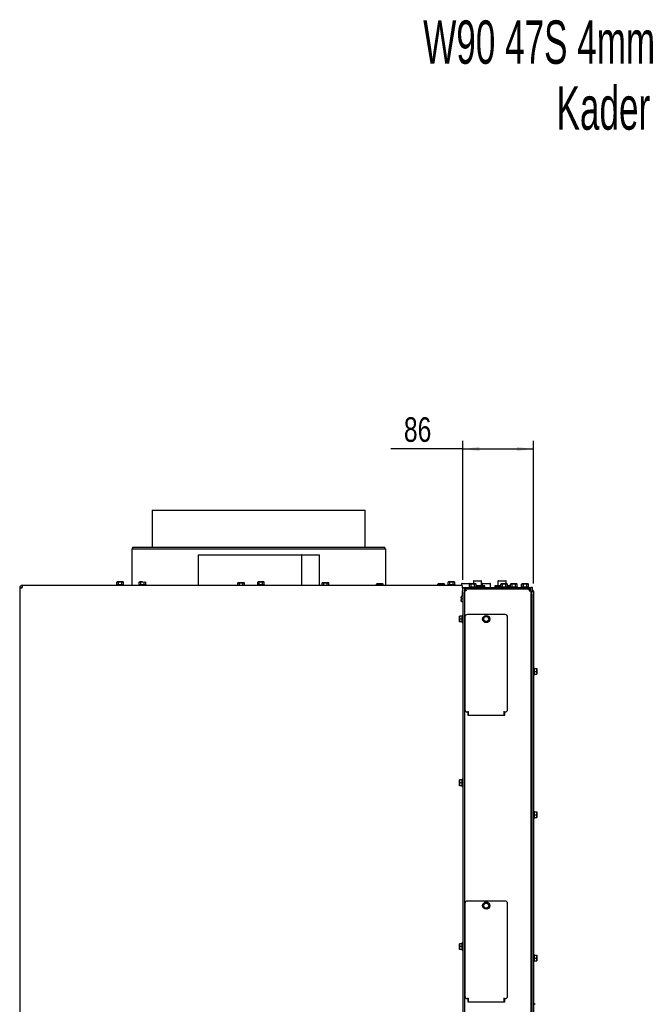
# Paper-space layout 'zijaanzicht' of a CAD drawing. Header units: millimetres. Extents: x 8 to 204, y 7 to 289.
# Tile 8 of 8: x 127 to 204, y 169 to 289. Entities that reach past the tile are written whole.
import ezdxf

# ---------------------------------------------------------------- set-up
doc = ezdxf.new("R2010")
doc.units = ezdxf.units.MM
doc.layers.add('MATEN', color=7, linetype='Continuous')
doc.styles.add('SLDTEXTSTYLE3', font='TXT', dxfattribs={"width": 0.605})
doc.styles.add('SLDTEXTSTYLE4', font='TXT', dxfattribs={"width": 0.75})
doc.dimstyles.new('SLDDIMSTYLE2', dxfattribs={"dimtxt": 3, "dimasz": 2, "dimexe": 0, "dimexo": 0.0625, "dimgap": 0.75, "dimtad": 1, "dimdec": 0, "dimlfac": 10, "dimrnd": 1e-09, "dimzin": 12, "dimdsep": 46, "dimtxsty": 'SLDTEXTSTYLE4', "dimsah": 1, "dimcen": 0.09, "dimadec": 0, "dimazin": 3, "dimtfac": 1, "dimtofl": 0, "dimtmove": 0, "dimatfit": 3, "dimfxl": 0, "dimfrac": 2, "dimtolj": 1, "dimtzin": 12, "dimarcsym": 0})

# ---------------------------------------------------------------- blocks, each defined once
blk = doc.blocks.new('SW_NOTE_5')
at = {"layer": 'MATEN', "color": 0, "attachment_point": 3, "style": 'SLDTEXTSTYLE3'}
for s, insert, char_height in [('W90 47S 4mm', (47.46, 6.82), 5.2917), ('Kader', (46.85, -1.23), 5.292)]:
    blk.add_mtext(s, dxfattribs=dict(at, insert=insert, char_height=char_height))
blk = doc.blocks.new('_D_44')
at = {"layer": 'MATEN'}
for p, q in [((181.05, 220.77), (181.05, 237.74)), ((189.65, 220.32), (189.65, 237.74)), ((181.05, 236.74), (172.26, 236.74)), ((181.05, 236.74), (189.65, 236.74))]:
    blk.add_line(p, q, dxfattribs=at)
for points in [[(181.05, 236.74), (183.05, 236.49), (183.05, 236.99)], [(189.65, 236.74), (187.65, 236.99), (187.65, 236.49)]]:
    blk.add_solid(points, dxfattribs=at)
at = {"layer": 'MATEN', "insert": (173.85, 240.61), "char_height": 3, "attachment_point": 1, "style": 'SLDTEXTSTYLE4'}
blk.add_mtext('86', dxfattribs=at)

psp = doc.layouts.new('zijaanzicht')

# ---------------------------------------------------------------- linework, layer by layer
at = {"color": 7, "linetype": 'Continuous', "lineweight": 25}
for p, q in [((143.13, 229.26), (143.13, 224.76)), ((143.13, 229.26), (169.13, 229.26)), ((169.13, 224.76), (169.13, 229.26)), ((140.63, 224.56), (140.63, 220.07)), ((140.63, 224.56), (171.63, 224.56)), ((140.73, 224.76), (140.73, 224.56)), ((140.73, 224.76), (171.53, 224.76)), ((148.75, 223.82), (148.75, 220.07)), ((148.75, 223.82), (161.36, 223.82)), ((161.36, 223.82), (161.36, 220.07)), ((161.38, 223.82), (161.36, 223.82)), ((161.38, 220.07), (161.38, 223.82)), ((161.38, 223.82), (163.55, 223.82)), ((163.55, 220.07), (163.55, 223.82)), ((171.53, 224.56), (171.53, 224.76)), ((171.63, 220.07), (171.63, 224.56)), ((127.25, 220.07), (127.25, 219.87)), ((127.32, 220.07), (127.25, 220.07)), ((180.95, 220.07), (127.32, 220.07)), ((138.76, 220.17), (138.76, 220.07)), ((138.76, 220.17), (139.64, 220.17)), ((138.85, 220.5), (138.8, 220.49)), ((138.8, 220.49), (138.9, 220.5)), ((138.8, 220.17), (138.8, 220.49)), ((138.9, 220.5), (138.85, 220.5)), ((138.9, 220.5), (139, 220.49)), ((139.2, 220.5), (138.9, 220.5)), ((139, 220.17), (139, 220.49)), ((139.2, 220.5), (139.4, 220.49)), ((139.5, 220.5), (139.2, 220.5)), ((139.4, 220.49), (139.5, 220.5)), ((139.4, 220.17), (139.4, 220.49)), ((139.5, 220.5), (139.61, 220.49)), ((139.55, 220.5), (139.5, 220.5)), ((139.61, 220.49), (139.55, 220.5)), ((139.61, 220.17), (139.61, 220.49)), ((139.64, 220.07), (139.64, 220.17)), ((141.5, 220.17), (141.5, 220.07)), ((141.5, 220.17), (141.5, 220.07)), ((141.5, 220.17), (142.38, 220.17)), ((141.54, 220.49), (141.64, 220.5)), ((141.54, 220.49), (141.64, 220.5)), ((141.54, 220.17), (141.54, 220.49)), ((141.64, 220.5), (141.59, 220.5)), ((141.64, 220.5), (141.74, 220.49)), ((141.94, 220.5), (141.64, 220.5)), ((141.64, 220.5), (141.74, 220.49)), ((141.74, 220.17), (141.74, 220.49)), ((141.94, 220.5), (142.14, 220.49)), ((141.94, 220.5), (142.14, 220.49)), ((142.14, 220.49), (142.25, 220.5)), ((142.14, 220.49), (142.25, 220.5)), ((142.14, 220.17), (142.14, 220.49)), ((142.25, 220.5), (142.35, 220.49)), ((142.25, 220.5), (142.35, 220.49)), ((142.35, 220.17), (142.35, 220.49)), ((142.38, 220.07), (142.38, 220.17)), ((142.38, 220.07), (142.38, 220.17)), ((153.63, 220.4), (153.57, 220.39)), ((153.57, 220.39), (153.67, 220.4)), ((153.57, 220.07), (153.57, 220.39)), ((153.67, 220.4), (153.63, 220.4)), ((153.67, 220.4), (153.78, 220.39)), ((153.98, 220.4), (153.67, 220.4)), ((153.78, 220.07), (153.78, 220.39)), ((153.98, 220.4), (154.18, 220.39)), ((154.28, 220.4), (153.98, 220.4)), ((154.18, 220.39), (154.28, 220.4)), ((154.18, 220.07), (154.18, 220.39)), ((154.28, 220.4), (154.38, 220.39)), ((154.33, 220.4), (154.28, 220.4)), ((154.38, 220.39), (154.33, 220.4)), ((154.38, 220.07), (154.38, 220.39)), ((155.96, 220.17), (155.96, 220.07)), ((155.96, 220.17), (156.84, 220.17)), ((156.05, 220.5), (156, 220.49)), ((156, 220.49), (156.1, 220.5)), ((156, 220.17), (156, 220.49)), ((156.1, 220.5), (156.05, 220.5)), ((156.1, 220.5), (156.2, 220.49)), ((156.4, 220.5), (156.1, 220.5)), ((156.2, 220.17), (156.2, 220.49)), ((156.4, 220.5), (156.6, 220.49)), ((156.7, 220.5), (156.4, 220.5)), ((156.6, 220.49), (156.7, 220.5)), ((156.6, 220.17), (156.6, 220.49)), ((156.7, 220.5), (156.81, 220.49)), ((156.75, 220.5), (156.7, 220.5)), ((156.81, 220.49), (156.75, 220.5)), ((156.81, 220.17), (156.81, 220.49)), ((156.84, 220.07), (156.84, 220.17)), ((163.92, 220.4), (163.86, 220.39)), ((163.86, 220.39), (163.96, 220.4)), ((163.86, 220.07), (163.86, 220.39)), ((163.96, 220.4), (163.92, 220.4)), ((163.96, 220.4), (164.06, 220.39)), ((164.27, 220.4), (163.96, 220.4)), ((164.06, 220.07), (164.06, 220.39)), ((164.27, 220.4), (164.47, 220.39)), ((164.57, 220.4), (164.27, 220.4)), ((164.47, 220.39), (164.57, 220.4)), ((164.47, 220.07), (164.47, 220.39)), ((164.57, 220.4), (164.67, 220.39)), ((164.62, 220.4), (164.57, 220.4)), ((164.67, 220.39), (164.62, 220.4)), ((164.67, 220.07), (164.67, 220.39)), ((170.55, 220.25), (170.5, 220.24)), ((170.5, 220.24), (170.6, 220.25)), ((170.5, 220.07), (170.5, 220.24)), ((170.6, 220.25), (170.55, 220.25)), ((170.6, 220.25), (170.7, 220.24)), ((170.9, 220.25), (170.6, 220.25)), ((170.7, 220.07), (170.7, 220.24)), ((170.9, 220.25), (171.1, 220.24)), ((171.2, 220.25), (170.9, 220.25)), ((171.1, 220.24), (171.2, 220.25)), ((171.1, 220.07), (171.1, 220.24)), ((171.2, 220.25), (171.31, 220.24)), ((171.25, 220.25), (171.2, 220.25)), ((171.31, 220.24), (171.25, 220.25)), ((171.31, 220.07), (171.31, 220.24)), ((178.05, 220.25), (178, 220.24)), ((178, 220.24), (178.1, 220.25)), ((178, 220.07), (178, 220.24)), ((178.1, 220.25), (178.05, 220.25)), ((178.1, 220.25), (178.2, 220.24)), ((178.4, 220.25), (178.1, 220.25)), ((178.2, 220.07), (178.2, 220.24)), ((178.4, 220.25), (178.6, 220.24)), ((178.7, 220.25), (178.4, 220.25)), ((178.6, 220.24), (178.7, 220.25)), ((178.6, 220.07), (178.6, 220.24)), ((178.7, 220.25), (178.81, 220.24)), ((178.75, 220.25), (178.7, 220.25)), ((178.81, 220.24), (178.75, 220.25)), ((178.81, 220.07), (178.81, 220.24)), ((179.21, 220.17), (179.21, 220.07)), ((179.21, 220.17), (180.09, 220.17)), ((179.3, 220.5), (179.25, 220.49)), ((179.25, 220.49), (179.35, 220.5)), ((179.25, 220.17), (179.25, 220.49)), ((179.35, 220.5), (179.3, 220.5)), ((179.35, 220.5), (179.45, 220.49)), ((179.65, 220.5), (179.35, 220.5)), ((179.45, 220.17), (179.45, 220.49)), ((179.65, 220.5), (179.85, 220.49)), ((179.95, 220.5), (179.65, 220.5)), ((179.85, 220.49), (179.95, 220.5)), ((179.85, 220.17), (179.85, 220.49)), ((179.95, 220.5), (180.06, 220.49)), ((180, 220.5), (179.95, 220.5)), ((180.06, 220.49), (180, 220.5)), ((180.06, 220.17), (180.06, 220.49)), ((180.09, 220.07), (180.09, 220.17)), ((180.9, 220.27), (180.9, 220.07)), ((180.95, 220.32), (181.85, 220.32)), ((180.95, 220.07), (180.95, 219.77)), ((181.92, 220.25), (181.87, 220.24)), ((181.87, 220.24), (181.97, 220.25)), ((181.87, 219.92), (181.87, 220.24)), ((181.9, 220.24), (181.9, 220.27)), ((181.97, 220.25), (181.92, 220.25)), ((181.97, 220.25), (182.07, 220.24)), ((182.27, 220.25), (181.97, 220.25)), ((182.07, 219.92), (182.07, 220.24)), ((182.27, 220.25), (182.47, 220.24)), ((182.57, 220.25), (182.27, 220.25)), ((182.33, 220.59), (182.33, 220.25)), ((182.38, 220.64), (182.41, 220.64)), ((182.41, 220.64), (183.28, 220.64)), ((182.47, 220.24), (182.57, 220.25)), ((182.47, 219.92), (182.47, 220.24)), ((182.57, 220.25), (182.67, 220.24)), ((182.62, 220.25), (182.57, 220.25)), ((182.67, 220.24), (182.62, 220.25)), ((182.67, 219.92), (182.67, 220.24)), ((183.33, 220.04), (183.33, 220.59)), ((183.4, 220.27), (183.4, 220.04)), ((183.45, 220.32), (184.35, 220.32)), ((184.4, 219.82), (184.4, 220.27)), ((185.33, 220.59), (185.33, 220.04)), ((185.38, 220.64), (185.58, 220.64)), ((185.58, 220.64), (186.28, 220.64)), ((185.73, 220.25), (185.67, 220.24)), ((185.67, 220.24), (185.77, 220.25)), ((185.67, 219.92), (185.67, 220.24)), ((185.77, 220.25), (185.73, 220.25)), ((185.77, 220.25), (185.87, 220.24)), ((186.08, 220.25), (185.77, 220.25)), ((185.87, 219.92), (185.87, 220.24)), ((186.08, 220.25), (186.28, 220.24)), ((186.38, 220.25), (186.08, 220.25)), ((186.28, 220.24), (186.38, 220.25)), ((186.28, 219.92), (186.28, 220.24)), ((186.33, 220.25), (186.33, 220.59)), ((186.38, 220.25), (186.48, 220.24)), ((186.43, 220.25), (186.38, 220.25)), ((186.48, 220.24), (186.43, 220.25)), ((186.48, 219.92), (186.48, 220.24)), ((186.92, 220.25), (186.87, 220.24)), ((186.87, 220.24), (186.97, 220.25)), ((186.87, 219.92), (186.87, 220.24)), ((186.97, 220.25), (186.92, 220.25)), ((186.97, 220.25), (187.07, 220.24)), ((187.27, 220.25), (186.97, 220.25)), ((187.07, 219.92), (187.07, 220.24)), ((187.27, 220.25), (187.47, 220.24)), ((187.57, 220.25), (187.27, 220.25)), ((187.47, 220.24), (187.57, 220.25)), ((187.47, 219.92), (187.47, 220.24)), ((187.57, 220.25), (187.67, 220.24)), ((187.62, 220.25), (187.57, 220.25)), ((187.67, 220.24), (187.62, 220.25)), ((187.67, 219.92), (187.67, 220.24)), ((188.25, 220.25), (188.2, 220.24)), ((188.2, 220.24), (188.24, 220.24)), ((188.2, 219.92), (188.2, 220.24)), ((188.3, 220.25), (188.25, 220.24)), ((188.25, 220.24), (188.35, 220.25)), ((188.25, 219.92), (188.25, 220.24)), ((188.35, 220.25), (188.3, 220.25)), ((188.35, 220.25), (188.45, 220.24)), ((188.65, 220.25), (188.35, 220.25)), ((188.45, 219.92), (188.45, 220.24)), ((188.65, 220.25), (188.85, 220.24)), ((188.95, 220.25), (188.65, 220.25)), ((188.85, 220.24), (188.95, 220.25)), ((188.85, 219.92), (188.85, 220.24)), ((188.95, 220.25), (189.06, 220.24)), ((189, 220.25), (188.95, 220.25)), ((189.06, 220.24), (189, 220.25)), ((189.06, 219.92), (189.06, 220.24)), ((126.95, 219.77), (126.95, 153.72)), ((126.95, 219.77), (127.25, 219.77)), ((180.95, 219.82), (181.35, 219.82)), ((180.95, 219.77), (181.05, 219.77)), ((180.95, 219.39), (180.95, 218.77)), ((181.05, 219.27), (181.05, 219.77)), ((181.05, 219.77), (181.25, 219.77)), ((181.05, 219.27), (181.05, 154.72)), ((181.25, 219.77), (181.25, 219.27)), ((181.25, 219.72), (181.35, 219.72)), ((181.25, 219.52), (181.35, 219.52)), ((181.25, 219.27), (181.25, 154.72)), ((181.35, 219.72), (181.35, 219.82)), ((181.35, 219.82), (181.85, 219.82)), ((181.85, 219.72), (181.35, 219.72)), ((189.08, 219.62), (181.36, 219.62)), ((181.36, 219.62), (181.36, 219.52)), ((181.83, 219.92), (181.83, 219.82)), ((181.83, 219.92), (182.71, 219.92)), ((181.85, 219.82), (188.75, 219.82)), ((181.85, 219.72), (188.75, 219.72)), ((182.06, 219.72), (182.06, 219.62)), ((182.48, 219.62), (182.48, 219.72)), ((183.73, 220.04), (182.67, 220.04)), ((182.71, 219.82), (182.71, 219.92)), ((183.73, 219.88), (182.71, 219.88)), ((183.13, 219.82), (183.13, 219.88)), ((183.4, 219.88), (183.4, 219.82)), ((183.73, 219.88), (183.73, 220.04)), ((184.93, 220.04), (184.93, 219.88)), ((185.67, 220.04), (184.93, 220.04)), ((185.64, 219.88), (184.93, 219.88)), ((185.53, 219.88), (185.53, 219.82)), ((185.64, 219.92), (185.64, 219.82)), ((185.64, 219.92), (186.52, 219.92)), ((186.73, 220.04), (186.48, 220.04)), ((186.52, 219.82), (186.52, 219.92)), ((186.73, 219.88), (186.52, 219.88)), ((186.73, 219.88), (186.73, 220.04)), ((186.83, 219.92), (186.83, 219.82)), ((186.83, 219.92), (187.71, 219.92)), ((187.06, 219.72), (186.98, 219.72)), ((187.06, 219.72), (187.06, 219.62)), ((187.48, 219.62), (187.48, 219.72)), ((187.71, 219.82), (187.71, 219.92)), ((188.16, 219.92), (188.16, 219.82)), ((188.16, 219.92), (188.21, 219.92)), ((188.21, 219.92), (188.21, 219.82)), ((188.21, 219.92), (189.09, 219.92)), ((188.39, 219.72), (188.39, 219.62)), ((188.44, 219.72), (188.44, 219.62)), ((188.75, 219.82), (189.25, 219.82)), ((189.25, 219.72), (188.75, 219.72)), ((188.86, 219.62), (188.86, 219.72)), ((189.15, 219.62), (189.08, 219.62)), ((189.09, 219.82), (189.09, 219.92)), ((189.15, 219.52), (189.13, 219.52)), ((189.15, 219.62), (189.35, 219.62)), ((189.15, 219.62), (189.15, 219.52)), ((189.15, 219.42), (189.35, 219.42)), ((189.25, 219.82), (189.25, 219.72)), ((189.35, 219.42), (189.35, 219.82)), ((189.39, 219.82), (189.35, 219.82)), ((189.35, 219.42), (189.35, 94.72)), ((189.55, 219.82), (189.39, 219.82)), ((189.45, 219.32), (189.65, 219.32)), ((189.45, 219.02), (189.45, 219.32)), ((189.45, 219.02), (189.45, 139.22)), ((189.55, 219.32), (189.55, 219.82)), ((189.65, 219.32), (189.65, 219.02)), ((189.65, 219.02), (189.65, 139.22)), ((180.85, 218.6), (180.87, 218.77)), ((180.85, 218.77), (180.85, 218.6)), ((180.87, 218.42), (180.85, 218.6)), ((180.85, 218.6), (180.85, 218.25)), ((180.85, 218.25), (180.87, 218.42)), ((180.87, 218.07), (180.85, 218.25)), ((180.85, 218.25), (180.85, 218.07)), ((181.05, 218.77), (180.87, 218.77)), ((181.05, 218.42), (180.87, 218.42)), ((181.05, 218.07), (180.87, 218.07)), ((186.2, 216.52), (181.6, 216.52)), ((180.63, 216.15), (180.64, 216.32)), ((180.63, 216.32), (180.63, 216.15)), ((180.64, 215.97), (180.63, 216.15)), ((180.63, 216.15), (180.63, 215.8)), ((180.63, 215.8), (180.64, 215.97)), ((180.64, 215.62), (180.63, 215.8)), ((180.63, 215.8), (180.63, 215.62)), ((180.95, 216.32), (180.64, 216.32)), ((180.95, 215.97), (180.64, 215.97)), ((180.95, 215.62), (180.64, 215.62)), ((181.05, 216.41), (180.95, 216.41)), ((180.95, 215.53), (180.95, 216.41)), ((180.95, 215.53), (181.05, 215.53)), ((181.3, 216.22), (181.3, 204.92)), ((183.62, 216.19), (183.5, 216.03)), ((183.5, 216.03), (183.58, 215.84)), ((183.75, 216.35), (183.62, 216.19)), ((183.66, 215.65), (183.86, 215.63)), ((183.95, 216.32), (183.75, 216.35)), ((183.86, 215.63), (184.06, 215.6)), ((184.15, 216.3), (183.95, 216.32)), ((184.06, 215.6), (184.18, 215.76)), ((184.22, 216.11), (184.15, 216.3)), ((184.18, 215.76), (184.3, 215.92)), ((186.5, 204.92), (186.5, 216.22)), ((189.45, 209.78), (189.35, 209.78)), ((189.35, 209.36), (189.45, 209.36)), ((189.75, 210.01), (189.65, 210.01)), ((189.75, 210.01), (189.75, 209.57)), ((189.75, 209.92), (190.06, 209.92)), ((189.75, 209.57), (189.75, 209.13)), ((189.75, 209.57), (190.06, 209.57)), ((189.75, 209.22), (190.06, 209.22)), ((190.06, 209.92), (190.08, 209.75)), ((190.08, 209.75), (190.06, 209.57)), ((190.06, 209.57), (190.08, 209.4)), ((190.08, 209.4), (190.06, 209.22)), ((190.08, 209.75), (190.08, 209.92)), ((190.08, 209.4), (190.08, 209.75)), ((190.08, 209.22), (190.08, 209.4)), ((189.65, 209.13), (189.75, 209.13)), ((181.6, 204.62), (181.7, 204.62)), ((181.65, 204.62), (181.65, 204.22)), ((181.7, 204.62), (181.7, 204.71)), ((181.7, 204.62), (181.7, 204.51)), ((181.7, 204.51), (181.7, 204.32)), ((186.1, 204.62), (186.1, 204.71)), ((186.1, 204.62), (186.2, 204.62)), ((186.1, 204.51), (186.1, 204.62)), ((186.1, 204.32), (186.1, 204.51)), ((186.15, 204.22), (186.15, 204.62)), ((181.65, 204.22), (186.15, 204.22)), ((181.7, 204.22), (181.7, 204.32)), ((186.1, 204.32), (186.1, 204.22)), ((180.63, 196.15), (180.64, 196.32)), ((180.63, 196.32), (180.63, 196.15)), ((180.64, 195.97), (180.63, 196.15)), ((180.63, 196.15), (180.63, 195.8)), ((180.95, 196.32), (180.64, 196.32)), ((181.05, 196.41), (180.95, 196.41)), ((180.95, 195.53), (180.95, 196.41)), ((180.63, 195.8), (180.64, 195.97)), ((180.64, 195.62), (180.63, 195.8)), ((180.63, 195.8), (180.63, 195.62)), ((180.95, 195.97), (180.64, 195.97)), ((180.95, 195.62), (180.64, 195.62)), ((180.95, 195.53), (181.05, 195.53)), ((189.75, 192.51), (189.65, 192.51)), ((189.75, 192.51), (189.75, 192.07)), ((189.75, 192.42), (190.06, 192.42)), ((190.06, 192.42), (190.08, 192.25)), ((190.08, 192.25), (190.08, 192.42)), ((189.45, 192.28), (189.35, 192.28)), ((189.35, 191.86), (189.45, 191.86)), ((189.65, 191.63), (189.75, 191.63)), ((189.75, 192.07), (189.75, 191.63)), ((189.75, 192.07), (190.06, 192.07)), ((189.75, 191.72), (190.06, 191.72)), ((190.08, 192.25), (190.06, 192.07)), ((190.06, 192.07), (190.08, 191.9)), ((190.08, 191.9), (190.06, 191.72)), ((190.08, 191.9), (190.08, 192.25)), ((190.08, 191.72), (190.08, 191.9)), ((181.3, 181.22), (181.3, 169.92)), ((186.2, 181.52), (181.6, 181.52)), ((183.62, 181.19), (183.5, 181.03)), ((183.5, 181.03), (183.58, 180.84)), ((183.75, 181.35), (183.62, 181.19)), ((183.66, 180.65), (183.86, 180.63)), ((183.95, 181.32), (183.75, 181.35)), ((183.86, 180.63), (184.06, 180.6)), ((184.15, 181.3), (183.95, 181.32)), ((184.06, 180.6), (184.18, 180.76)), ((184.22, 181.11), (184.15, 181.3)), ((184.18, 180.76), (184.3, 180.92)), ((186.5, 169.92), (186.5, 181.22)), ((180.63, 176.15), (180.64, 176.32)), ((180.63, 176.32), (180.63, 176.15)), ((180.64, 175.97), (180.63, 176.15)), ((180.63, 176.15), (180.63, 175.8)), ((180.63, 175.8), (180.64, 175.97)), ((180.64, 175.62), (180.63, 175.8)), ((180.63, 175.8), (180.63, 175.62)), ((180.95, 176.32), (180.64, 176.32)), ((180.95, 175.97), (180.64, 175.97)), ((180.95, 175.62), (180.64, 175.62)), ((181.05, 176.41), (180.95, 176.41)), ((180.95, 175.53), (180.95, 176.41)), ((180.95, 175.53), (181.05, 175.53)), ((189.45, 174.78), (189.35, 174.78)), ((189.35, 174.36), (189.45, 174.36)), ((189.75, 175.01), (189.65, 175.01)), ((189.75, 175.01), (189.75, 174.57)), ((189.75, 174.92), (190.06, 174.92)), ((189.75, 174.57), (189.75, 174.13)), ((189.75, 174.57), (190.06, 174.57)), ((190.06, 174.92), (190.08, 174.75)), ((190.08, 174.75), (190.06, 174.57)), ((190.06, 174.57), (190.08, 174.4)), ((190.08, 174.4), (190.06, 174.22)), ((190.08, 174.75), (190.08, 174.92)), ((190.08, 174.4), (190.08, 174.75)), ((190.08, 174.22), (190.08, 174.4)), ((189.65, 174.13), (189.75, 174.13)), ((189.75, 174.22), (190.06, 174.22)), ((181.6, 169.62), (181.7, 169.62)), ((181.65, 169.62), (181.65, 169.22)), ((181.7, 169.62), (181.7, 169.71)), ((181.7, 169.62), (181.7, 169.51)), ((186.1, 169.62), (186.1, 169.71)), ((186.1, 169.62), (186.2, 169.62)), ((186.1, 169.51), (186.1, 169.62)), ((186.15, 169.22), (186.15, 169.62)), ((181.65, 169.22), (186.15, 169.22)), ((181.7, 169.51), (181.7, 169.32)), ((181.7, 169.22), (181.7, 169.32)), ((186.1, 169.32), (186.1, 169.51)), ((186.1, 169.32), (186.1, 169.22)), ((189.68, 169.1), (189.86, 168.92))]:
    psp.add_line(p, q, dxfattribs=at)
at = {"color": 7, "linetype": 'Continuous', "lineweight": 25, "flags": 128}
for points in [[(181.45, 219.42), (181.45, 219.42)], [(182.06, 219.7), (182, 219.68), (181.89, 219.62)]]:
    psp.add_lwpolyline(points, dxfattribs=at)
at = {"color": 7, "linetype": 'Continuous', "lineweight": 25}
for centre, radius in [((183.9, 215.97), 0.44), ((183.9, 215.97), 0.3), ((183.9, 180.97), 0.44), ((183.9, 180.97), 0.3)]:
    psp.add_circle(centre, radius, dxfattribs=at)
for centre, radius, start, end in [((180.95, 220.27), 0.05, 90, 180), ((181.85, 220.27), 0.05, 0, 90), ((182.38, 220.59), 0.05, 90, 180), ((183.28, 220.59), 0.05, 0, 90), ((183.45, 220.27), 0.05, 90, 180), ((184.35, 220.27), 0.05, 0, 90), ((185.38, 220.59), 0.05, 90, 180), ((186.28, 220.59), 0.05, 0, 90), ((189.35, 219.32), 0.3, 0, 48.1897), ((181.6, 216.22), 0.3, 90, 180), ((186.2, 216.22), 0.3, 360, 90), ((183.9, 215.97), 0.35, 142.4483, 202.4483), ((183.9, 215.97), 0.35, 202.4483, 262.4483), ((183.9, 215.97), 0.35, 82.4483, 142.4483), ((183.9, 215.97), 0.35, 262.4483, 322.4483), ((183.9, 215.97), 0.35, 22.4483, 82.4483), ((183.9, 215.97), 0.35, 322.4483, 22.4483), ((181.6, 204.92), 0.3, 180, 270), ((186.2, 204.92), 0.3, 270, 0), ((181.6, 181.22), 0.3, 90, 180), ((183.9, 180.97), 0.35, 142.4483, 202.4483), ((183.9, 180.97), 0.35, 202.4483, 262.4483), ((183.9, 180.97), 0.35, 82.4483, 142.4483), ((183.9, 180.97), 0.35, 262.4483, 322.4483), ((183.9, 180.97), 0.35, 22.4483, 82.4483), ((183.9, 180.97), 0.35, 322.4483, 22.4483), ((186.2, 181.22), 0.3, 360, 90), ((181.6, 169.92), 0.3, 180, 270), ((186.2, 169.92), 0.3, 270, 0), ((189.75, 169.17), 0.1, 180, 225)]:
    psp.add_arc(centre, radius, start, end, dxfattribs=at)
for points in [[(127.25, 220.07), (127.21, 220.07), (127.13, 220.06), (127.03, 219.99), (126.97, 219.89), (126.96, 219.81), (126.95, 219.77)], [(127.25, 219.77), (127.26, 219.81), (127.27, 219.89), (127.29, 219.99), (127.3, 220.06), (127.32, 220.07), (127.32, 220.07)], [(127.25, 219.87), (127.24, 219.87), (127.21, 219.87), (127.18, 219.85), (127.16, 219.81), (127.15, 219.79), (127.15, 219.77)], [(189.08, 219.62), (189.09, 219.62), (189.1, 219.62), (189.12, 219.57), (189.13, 219.5), (189.15, 219.45), (189.15, 219.42)]]:
    psp.add_open_spline(points, degree=3, dxfattribs=at)
for points, knots in [([(139, 220.49), (139.02, 220.49), (139.08, 220.5), (139.15, 220.5), (139.2, 220.5)], [0, 0, 0, 0, 0.249165, 1, 1, 1, 1]), ([(141.74, 220.49), (141.76, 220.49), (141.82, 220.5), (141.89, 220.5), (141.94, 220.5)], [0, 0, 0, 0, 0.249165, 1, 1, 1, 1]), ([(141.74, 220.49), (141.76, 220.49), (141.82, 220.5), (141.89, 220.5), (141.94, 220.5)], [0, 0, 0, 0, 0.249165, 1, 1, 1, 1]), ([(153.78, 220.39), (153.79, 220.39), (153.86, 220.4), (153.93, 220.4), (153.98, 220.4)], [0, 0, 0, 0, 0.249165, 1, 1, 1, 1]), ([(156.2, 220.49), (156.22, 220.49), (156.28, 220.5), (156.35, 220.5), (156.4, 220.5)], [0, 0, 0, 0, 0.249165, 1, 1, 1, 1]), ([(164.06, 220.39), (164.08, 220.39), (164.15, 220.4), (164.21, 220.4), (164.27, 220.4)], [0, 0, 0, 0, 0.249165, 1, 1, 1, 1]), ([(170.7, 220.24), (170.72, 220.24), (170.78, 220.25), (170.85, 220.25), (170.9, 220.25)], [0, 0, 0, 0, 0.249165, 1, 1, 1, 1]), ([(178.2, 220.24), (178.22, 220.24), (178.28, 220.25), (178.35, 220.25), (178.4, 220.25)], [0, 0, 0, 0, 0.249165, 1, 1, 1, 1]), ([(179.45, 220.49), (179.47, 220.49), (179.53, 220.5), (179.6, 220.5), (179.65, 220.5)], [0, 0, 0, 0, 0.249165, 1, 1, 1, 1]), ([(182.07, 220.24), (182.08, 220.24), (182.15, 220.25), (182.22, 220.25), (182.27, 220.25)], [0, 0, 0, 0, 0.249165, 1, 1, 1, 1]), ([(185.87, 220.24), (185.89, 220.24), (185.96, 220.25), (186.03, 220.25), (186.08, 220.25)], [0, 0, 0, 0, 0.249165, 1, 1, 1, 1]), ([(187.07, 220.24), (187.08, 220.24), (187.15, 220.25), (187.22, 220.25), (187.27, 220.25)], [0, 0, 0, 0, 0.249165, 1, 1, 1, 1]), ([(188.45, 220.24), (188.47, 220.24), (188.53, 220.25), (188.6, 220.25), (188.65, 220.25)], [0, 0, 0, 0, 0.249165, 1, 1, 1, 1]), ([(181.05, 219.47), (181.05, 219.46), (181.05, 219.44), (181.02, 219.41), (180.99, 219.4), (180.96, 219.39), (180.95, 219.39)], [0, 0, 0, 0, 0.3124173, 0.5817097, 0.8098151, 1, 1, 1, 1]), ([(181.05, 219.4), (181.05, 219.4), (181.02, 219.39), (180.99, 219.39), (180.95, 219.39)], [0, 0, 0, 0, 0.052696, 1, 1, 1, 1]), ([(181.25, 219.52), (181.25, 219.52), (181.25, 219.52), (181.27, 219.51), (181.29, 219.5), (181.33, 219.49), (181.38, 219.46), (181.43, 219.44), (181.45, 219.42)], [0, 0, 0, 0, 0.135532, 0.268697, 0.400241, 0.530939, 0.742671, 1, 1, 1, 1]), ([(181.35, 219.52), (181.35, 219.52), (181.35, 219.52), (181.36, 219.51), (181.37, 219.5), (181.39, 219.49), (181.42, 219.46), (181.44, 219.44), (181.45, 219.42)], [0, 0, 0, 0, 0.1202466, 0.2408507, 0.3642454, 0.4927049, 0.7157434, 1, 1, 1, 1]), ([(181.45, 219.42), (181.44, 219.45), (181.41, 219.5), (181.38, 219.56), (181.37, 219.61), (181.36, 219.62), (181.36, 219.62), (181.36, 219.62)], [0, 0, 0, 0, 0.2519083, 0.5025107, 0.7261888, 0.9290061, 1, 1, 1, 1]), ([(181.45, 219.42), (181.44, 219.44), (181.41, 219.46), (181.38, 219.49), (181.37, 219.51), (181.36, 219.52), (181.36, 219.52), (181.36, 219.52)], [0, 0, 0, 0, 0.3424371, 0.5570979, 0.737552, 0.9188963, 1, 1, 1, 1]), ([(189.35, 219.42), (189.35, 219.45), (189.34, 219.49), (189.31, 219.55), (189.26, 219.6), (189.2, 219.62), (189.16, 219.62), (189.15, 219.62)], [0, 0, 0, 0, 0.220078, 0.440174, 0.660271, 0.880367, 1, 1, 1, 1]), ([(189.25, 219.42), (189.25, 219.44), (189.25, 219.46), (189.23, 219.49), (189.2, 219.52), (189.17, 219.52), (189.15, 219.52), (189.15, 219.52)], [0, 0, 0, 0, 0.235723, 0.471445, 0.707073, 0.9427, 1, 1, 1, 1]), ([(183.58, 215.84), (183.6, 215.79), (183.62, 215.73), (183.65, 215.67), (183.66, 215.65)], [0, 0, 0, 0, 0.750835, 1, 1, 1, 1]), ([(184.3, 215.92), (184.3, 215.94), (184.27, 216), (184.24, 216.06), (184.22, 216.11)], [0, 0, 0, 0, 0.249165, 1, 1, 1, 1]), ([(183.58, 180.84), (183.6, 180.79), (183.62, 180.73), (183.65, 180.67), (183.66, 180.65)], [0, 0, 0, 0, 0.750835, 1, 1, 1, 1]), ([(184.3, 180.92), (184.3, 180.94), (184.27, 181), (184.24, 181.06), (184.22, 181.11)], [0, 0, 0, 0, 0.249165, 1, 1, 1, 1])]:
    psp.add_open_spline(points, degree=3, knots=knots, dxfattribs=at)

# ---------------------------------------------------------------- block references
at = {"layer": 'MATEN'}
psp.add_blockref('SW_NOTE_5', (157.06, 282.25), dxfattribs=at)

# ---------------------------------------------------------------- dimensions: what is measured, and where the dimension line sits
dim = psp.add_linear_dim(base=(189.65, 236.74), p1=(181.05, 219.77), p2=(189.65, 219.32), dimstyle='SLDDIMSTYLE2', dxfattribs=at)
dim.commit()
dim.dimension.update_dxf_attribs({"geometry": '_D_44', "text_midpoint": (175.97, 236.74), "dimtype": 160})

doc.saveas('drawing.dxf')
